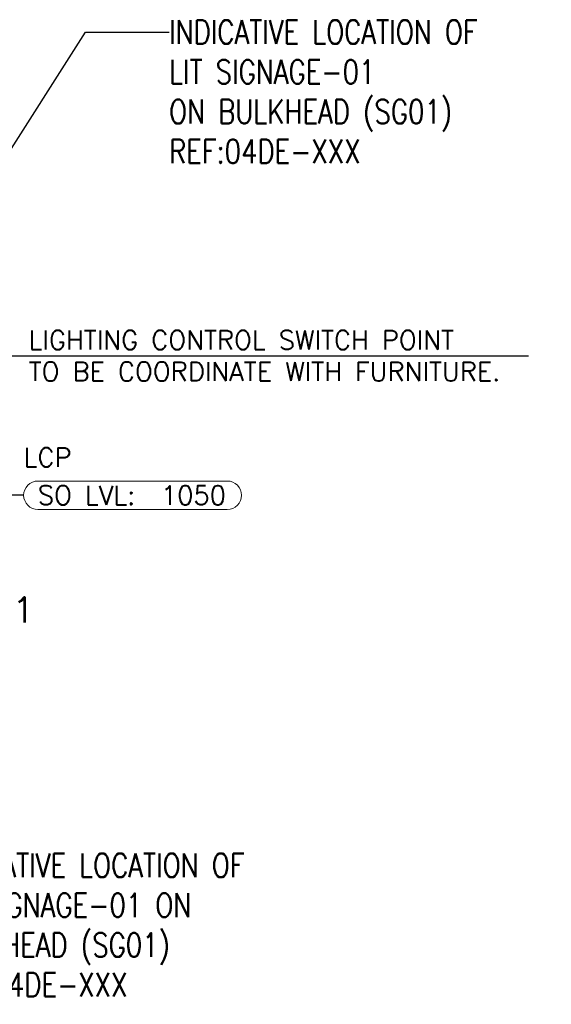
# Model space of a CAD drawing. Header units: millimetres. Extents: x -383850 to 24064, y -7188 to 6924.
# Tile 4 of 6: x 18289 to 20394, y -1190 to 2710. Entities that reach past the tile are written whole.
import ezdxf
from ezdxf import colors
from ezdxf.entities.mleader import LeaderData, LeaderLine
from ezdxf.enums import TextEntityAlignment as Align
from ezdxf.math import Vec2, Vec3

# ---------------------------------------------------------------- set-up
doc = ezdxf.new("R2010")
doc.units = ezdxf.units.MM
doc.header["$MEASUREMENT"] = 0
doc.layers.get('0').update_dxf_attribs({"lineweight": 5})
doc.layers.add('ELEC-SO-LVL-TAG', color=7, linetype='Continuous')
doc.layers.add('T-Tags', color=7, linetype='Continuous')
doc.layers.add('M-MEP-ELPR-TEXT', color=7, linetype='Continuous', lineweight=20)
doc.layers.add('M-MEP-GEN', color=7, linetype='Continuous', lineweight=20)
doc.styles.add('Oswald Light', font='txt')
doc.styles.add('ROMANS-100', font='romans.shx')
doc.styles.add('SSP_Note', font='romans.shx', dxfattribs={"width": 0.8})
doc.styles.get("Standard").update_dxf_attribs({"font": 'romans.shx'})
doc.dimstyles.new('MDS-50', dxfattribs={"dimtxt": 100, "dimasz": 100, "dimexe": 50, "dimexo": 50, "dimgap": 25, "dimtad": 1, "dimdec": 0, "dimtxsty": 'Oswald Light', "dimcen": 0, "dimdle": 1.5875, "dimazin": 0, "dimtfac": 1, "dimtdec": 0, "dimtix": 1, "dimtmove": 0, "dimatfit": 0, "dimfxl": 1, "dimfrac": 2, "dimtolj": 1, "dimarcsym": 0})

# ---------------------------------------------------------------- blocks, each defined once
blk = doc.blocks.new('_DOTSMALL')
at = {"color": 0, "linetype": 'ByBlock', "const_width": 0.5}
blk.add_lwpolyline([(-0.0625, 0, 1), (0.0625, 0, 1)], format="xyb", close=True, dxfattribs=at)
blk = doc.blocks.new('ELEC-SO-LVL-EQP-TAG')
at = {"color": 0}
blk.add_lwpolyline([(75, 72.5), (1075, 72.5, -0.414214), (1150, -2.5), (1150, -2.5, -0.414214), (1075, -77.5), (75, -77.5, -0.414214), (0, -2.5), (0, -2.5, -0.414214)], format="xyb", close=True, dxfattribs=at)
at = {"color": 0, "insert": (75, -2.5), "char_height": 100, "attachment_point": 4}
blk.add_mtext_dynamic_manual_height_columns('{\\Fromans|c0;SO LVL:}', width=1015.069, gutter_width=1, heights=[0], dxfattribs=at)
at = {"color": 0, "style": 'ROMANS-100'}
for tag, p in [('SO-EQP', (0, 197.5)), ('SO-LVL', (725, -2.5))]:
    blk.add_attdef(tag, text='', height=100, dxfattribs=at).set_placement(p, align=Align.MIDDLE_LEFT)

msp = doc.modelspace()

# ---------------------------------------------------------------- block references
at = {"layer": 'M-MEP-ELPR-TEXT'}
ref = msp.add_blockref('ELEC-SO-LVL-EQP-TAG', (18305, 828.5), dxfattribs=dict(at, xscale=0.75, yscale=0.75, zscale=0.75))
ref.add_attrib('SO-EQP', 'LCP', dxfattribs={"layer": 'ELEC-SO-LVL-TAG', "height": 75, "style": 'ROMANS-100'}).set_placement((18305, 976.6), align=Align.MIDDLE_LEFT)
ref.add_attrib('SO-LVL', '1050', dxfattribs={"layer": 'ELEC-SO-LVL-TAG', "height": 75, "style": 'ROMANS-100'}).set_placement((18848.7, 826.6), align=Align.MIDDLE_LEFT)

# ---------------------------------------------------------------- texts
at = {"layer": 'M-MEP-GEN', "insert": (18324.7, 1379), "char_height": 75, "width": 2533.489, "attachment_point": 4}
msp.add_mtext('{\\Fsimplex|c0;LIGHTING CONTROL SWITCH POINT\\P}TO BE COORDINATE WITH FURNITURE.', dxfattribs=at)
at = {"layer": 'M-MEP-GEN', "insert": (18346.7, 355.6), "char_height": 100, "attachment_point": 6}
msp.add_mtext_dynamic_manual_height_columns('LPDB/R1', width=262.905, gutter_width=3324.7, heights=[0], dxfattribs=at)

# ---------------------------------------------------------------- leaders
at = {"layer": 'T-Tags'}
for points, override in [([(17757.5, 1379), (20303, 1379)], {"dimtad": 0}), ([(17670, 1279), (17906, 828.5), (18305, 828.5)], {"dimgap": 25, "dimtad": 0})]:
    msp.add_leader(points, dimstyle='MDS-50', override=override, dxfattribs=at)
ml = msp.add_multileader_mtext('Standard', dxfattribs=at)
ml.set_content('INDICATIVE LOCATION OF \\PLIT SIGNAGE-01 \\PON BULKHEAD (SG01)\\PREF:04DE-XXX   ', color=256, style='SSP_Note')
ml.set_leader_properties()
ml.set_arrow_properties(name='DOTSMALL')
ml.build(insert=Vec2(0, 0))
ml.multileader.update_dxf_attribs({"dogleg_length": 0.751, "arrow_head_size": 236.2, "scale": 1.5})
ctx = ml.context
ctx.base_point, ctx.scale, ctx.char_height, ctx.arrow_head_size, ctx.landing_gap_size, ctx.plane_origin = Vec3(18880.7, 2661, 0), 1.5, 94.5, 236.2, 0, Vec3(29336.5, 3183.9, 0)
notes = []
notes.append((ctx, [(0, (1, 1, 0), (18550.5, 2661, 0), (1, 0), 330.2, [(0, [(18144.2, 2023.8, 0)], 0, [])])]))
ctx.mtext.insert, ctx.mtext.rotation, ctx.mtext.width, ctx.mtext.flow_direction = Vec3(18880.7, 2708.3, 0), 6.283185, 3455.428, 5
ml = msp.add_multileader_mtext('Standard', dxfattribs=at)
ml.set_content('INDICATIVE LOCATION OF \\PLIT SIGNAGE-01 ON \\PBULKHEAD (SG01)\\PREF:04DE-XXX   ', color=256, style='SSP_Note')
ml.set_leader_properties()
ml.set_arrow_properties(name='DOTSMALL')
ml.build(insert=Vec2(0, 0))
ml.multileader.update_dxf_attribs({"dogleg_length": 18.2, "arrow_head_size": 236.2, "scale": 1.5})
ctx = ml.context
ctx.base_point, ctx.scale, ctx.char_height, ctx.arrow_head_size, ctx.landing_gap_size, ctx.plane_origin = Vec3(17957.9, -639.4, 0), 1.5, 94.5, 236.2, 0, Vec3(26312.4, 497.8, 0)
notes.append((ctx, [(0, (1, 1, 0), (16918.6, -639.4, 0), (1, 0), 1039.3, [(0, [(16918.6, -32.2, 0)], 0, [])])]))
ctx.mtext.insert, ctx.mtext.rotation, ctx.mtext.width, ctx.mtext.flow_direction = Vec3(17957.9, -592.1, 0), 6.283185, 3455.428, 5
for ctx, leaders in notes:
    for number, flags, end, landing, length, lines in leaders:
        leader = LeaderData()
        leader.index, (leader.has_last_leader_line, leader.has_dogleg_vector, leader.attachment_direction) = number, flags
        leader.last_leader_point, leader.dogleg_vector, leader.dogleg_length = Vec3(end), Vec3(landing), length
        for number, points, colour, breaks in lines:
            line = LeaderLine()
            line.index, line.vertices, line.color, line.breaks = number, Vec3.list(points), colors.encode_raw_color(colour), breaks
            leader.lines.append(line)
        ctx.leaders.append(leader)

doc.saveas('drawing.dxf')
